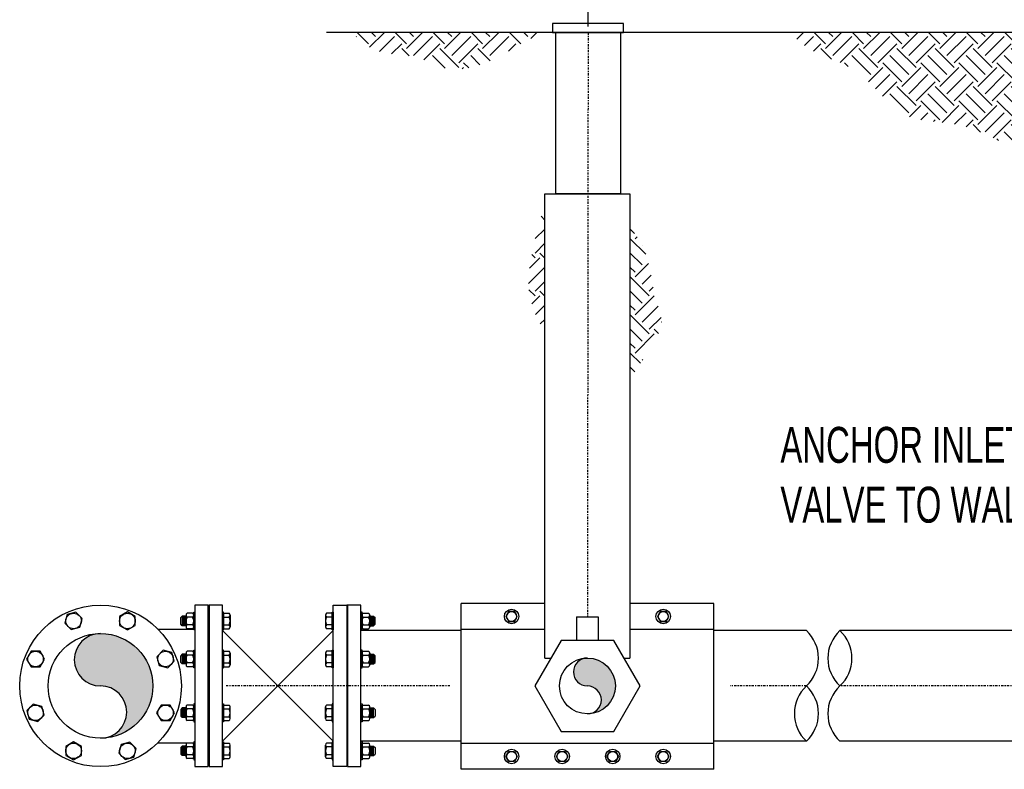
# Model space of a CAD drawing. Header units: inches. Extents: x -118 to 262, y -38 to 190.
# Tile 1 of 9: x -118 to -35, y 6 to 69. Entities that reach past the tile are written whole.
import ezdxf

# ---------------------------------------------------------------- set-up
doc = ezdxf.new("R2010")
doc.units = ezdxf.units.IN
doc.header["$MEASUREMENT"] = 0
doc.linetypes.add('CENTER2', pattern=[1.125, 0.75, -0.125, 0.125, -0.125])
for name, color, linetype in [('1', 1, 'Continuous'), ('BUILDINS', 7, 'Continuous'), ('CURBOX', 1, 'Continuous'), ('DIMENSION', 7, 'Continuous')]:
    doc.layers.add(name, color=color, linetype=linetype)
doc.styles.add('style1', font='techl___.ttf', dxfattribs={"width": 0.8, "height": 3})
doc.styles.add('TECHNICAL', font='techb___.ttf', dxfattribs={"width": 0.8})
doc.dimstyles.get("Standard").update_dxf_attribs({"dimtxt": 3, "dimasz": 0.25, "dimexe": 0.18, "dimexo": 0.0625, "dimgap": 0.09, "dimtad": 0, "dimtih": 1, "dimtoh": 1, "dimdec": 0, "dimzin": 0, "dimdsep": 46, "dimtxsty": 'TECHNICAL', "dimcen": 0.09, "dimadec": 0, "dimazin": 0, "dimtfac": 1, "dimtdec": 0, "dimtofl": 0, "dimtmove": 0, "dimatfit": 3, "dimfxl": 1, "dimtolj": 1, "dimtzin": 0, "dimarcsym": 0})

# ---------------------------------------------------------------- blocks, each defined once
blk = doc.blocks.new('*U4')
blk.add_lwpolyline([(-0.65, -0.376), (0, -0.751), (0.65, -0.376), (0.65, 0.376), (0, 0.751), (-0.65, 0.376)], close=True)
blk.add_circle((0, 0), 0.65)
blk = doc.blocks.new('*U5')
at = {"color": 0, "linetype": 'ByBlock', "lineweight": -2, "transparency": 16777216}
for p, rotation in [((-147.827, 16.983), 44.99999999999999), ((-151.007, 13.803), 90), ((-140.151, 13.803), 315), ((-151.007, 9.307), 135), ((-140.151, 9.307), 270), ((-147.827, 6.127), 180), ((-143.331, 6.127), 225)]:
    blk.add_blockref('*U4', p, dxfattribs=dict(at, rotation=rotation))
blk.add_blockref('*U4', (-143.331, 16.983), dxfattribs=at)
blk = doc.blocks.new('*D18')
at = {"layer": 'Defpoints', "color": 0, "transparency": 16777216}
for p in [(-70.05, 75.302), (-70.05, 68.034), (-23.179, 68.034)]:
    blk.add_point(p, dxfattribs=at)
at = {"layer": 'DIMENSION', "color": 0, "lineweight": -2, "transparency": 16777216}
for p, q in [((-70.05, 68.534), (-70.05, 76.302)), ((-23.179, 68.534), (-23.179, 76.302)), ((-68.05, 75.302), (-55.943, 75.302)), ((-25.179, 75.302), (-37.286, 75.302))]:
    blk.add_line(p, q, dxfattribs=at)
at = {"layer": 'DIMENSION', "color": 0, "transparency": 16777216}
for points in [[(-68.05, 75.636), (-68.05, 74.969), (-70.05, 75.302)], [(-25.179, 75.636), (-25.179, 74.969), (-23.179, 75.302)]]:
    blk.add_solid(points, dxfattribs=at)
at = {"layer": 'DIMENSION', "color": 0, "transparency": 16777216, "insert": (-46.615, 75.302), "char_height": 3, "attachment_point": 5, "style": 'style1'}
blk.add_mtext('\\A1;{\\H0.66667x;DISTANCE TO\\PPROPERTY LINE\\PAS APPROVED}', dxfattribs=at)

msp = doc.modelspace()

# ---------------------------------------------------------------- hatches: boundary and pattern name
h = msp.add_hatch(color=256)
h.dxf.hatch_style = 1
h.paths.add_polyline_path([(-110.774, 17.788, 1), (-110.774, 13.413, -1), (-110.774, 9.038, 0.414214), (-106.399, 13.413, 0.414214)])
h = msp.add_hatch(color=256)
h.dxf.hatch_style = 1
h.paths.add_polyline_path([(-70.109, 11.075, 0.414214), (-67.776, 13.409, 0.414214), (-70.109, 15.743, 1), (-70.109, 13.409, -1)])
at = {"layer": 'DIMENSION'}
h = msp.add_hatch(dxfattribs=at)
h.set_pattern_fill('EARTH', color=253, scale=9, angle=45)
h.set_pattern_definition([(45, (-1.2996, 1.8577), (0, 3.18198), [2.25, -2.25]), (45, (-1.8963, 2.4543), (0, 3.18198), [2.25, -2.25]), (45, (-2.4929, 3.051), (0, 3.18198), [2.25, -2.25]), (135, (-2.4929, 3.4487), (-3.18198, 4e-16), [2.25, -2.25]), (135, (-1.8963, 4.0453), (-3.18198, 4e-16), [2.25, -2.25]), (135, (-1.2996, 4.642), (-3.18198, 4e-16), [2.25, -2.25])])
h.paths.add_polyline_path([(-76.27, 66.706), (-75.595, 67.095), (-74.832, 67.537), (-73.965, 68.034), (-89.757, 68.034), (-89.164, 67.389), (-88.545, 66.919), (-87.913, 66.594), (-87.28, 66.383), (-86.658, 66.257), (-86.06, 66.183), (-85.498, 66.133), (-84.983, 66.076), (-84.525, 65.988), (-84.117, 65.871), (-83.748, 65.735), (-83.407, 65.588), (-83.085, 65.438), (-82.769, 65.296), (-82.45, 65.17), (-82.118, 65.068), (-81.762, 64.998), (-81.385, 64.962), (-80.99, 64.958), (-80.578, 64.986), (-80.153, 65.046), (-79.718, 65.138), (-79.276, 65.261), (-78.829, 65.414), (-78.378, 65.597), (-77.911, 65.815), (-77.414, 66.069), (-76.872, 66.365)])
h.paths.add_polyline_path([(-23.179, 68.034), (-53.097, 68.034), (-52.597, 67.465), (-52.059, 66.999), (-51.495, 66.62), (-50.917, 66.31), (-50.337, 66.05), (-49.77, 65.823), (-49.227, 65.611), (-48.72, 65.396), (-48.261, 65.163), (-47.844, 64.912), (-47.462, 64.643), (-47.11, 64.359), (-46.779, 64.062), (-46.464, 63.752), (-46.156, 63.433), (-45.85, 63.107), (-45.538, 62.774), (-45.217, 62.443), (-44.885, 62.12), (-44.537, 61.813), (-44.172, 61.529), (-43.784, 61.275), (-43.373, 61.059), (-42.934, 60.887), (-42.465, 60.765), (-41.965, 60.679), (-41.437, 60.616), (-40.879, 60.56), (-40.293, 60.497), (-39.678, 60.411), (-39.037, 60.288), (-38.368, 60.113), (-37.673, 59.874), (-36.951, 59.576), (-36.204, 59.227), (-35.43, 58.835), (-34.632, 58.408), (-33.807, 57.954), (-32.957, 57.482), (-32.083, 56.998), (-31.181, 56.503), (-30.242, 55.961), (-29.255, 55.326), (-28.208, 54.553), (-27.089, 53.598), (-25.885, 52.416), (-24.586, 50.962), (-23.179, 49.191)])
h.paths.add_polyline_path([(-64.34, 45.643), (-64.469, 46.092), (-64.587, 46.589), (-64.689, 47.137), (-64.79, 47.73), (-64.911, 48.358), (-65.073, 49.012), (-65.298, 49.682), (-65.605, 50.358), (-66.017, 51.029), (-66.554, 51.688), (-66.554, 38.973), (-66.043, 39.809), (-65.579, 40.539), (-65.168, 41.177), (-64.81, 41.734), (-64.509, 42.225), (-64.268, 42.663), (-64.091, 43.06), (-63.979, 43.429), (-63.933, 43.784), (-63.945, 44.132), (-64.003, 44.484), (-64.096, 44.847), (-64.212, 45.23)])
h.paths.add_polyline_path([(-73.665, 53.455), (-73.815, 53.138), (-73.957, 52.759), (-74.094, 52.323), (-74.225, 51.837), (-74.354, 51.305), (-74.482, 50.735), (-74.611, 50.132), (-74.743, 49.501), (-74.874, 48.847), (-74.983, 48.164), (-75.043, 47.443), (-75.026, 46.678), (-74.907, 45.859), (-74.659, 44.98), (-74.253, 44.032), (-73.665, 43.007)])

# ---------------------------------------------------------------- linework, layer by layer
at = {"linetype": 'CENTER2', "ltscale": 0.25}
for p, q in [((-70.052, 68.034), (-70.109, 19.187)), ((-81.587, 13.413), (-100.278, 13.413)), ((-51.818, 13.413), (-58.186, 13.413)), ((-23.179, 13.409), (-49.019, 13.409))]:
    msp.add_line(p, q, dxfattribs=at)
for p, q in [((-73.665, 54.536), (-66.554, 54.536)), ((-101.774, 20.163), (-101.712, 20.163)), ((-90.149, 20.163), (-90.212, 20.163)), ((-73.665, 20.29), (-80.663, 20.29)), ((-59.554, 20.29), (-66.554, 20.29)), ((-103.952, 19.244), (-104.077, 19.119)), ((-104.077, 18.562), (-104.077, 19.119)), ((-103.63, 19.244, 1.793), (-103.952, 19.244)), ((-103.952, 19.244), (-103.952, 18.437)), ((-103.905, 19.181), (-103.905, 18.5)), ((-103.859, 19.244), (-103.859, 18.437)), ((-103.812, 19.181), (-103.812, 18.5)), ((-103.765, 19.244), (-103.765, 18.437)), ((-103.718, 19.181), (-103.718, 18.5)), ((-103.671, 19.244), (-103.671, 18.437)), ((-103.63, 19.328, 1.793), (-103.63, 18.353, 1.793)), ((-103.079, 19.491, 1.793), (-103.542, 19.491, 1.793)), ((-103.079, 19.166, 1.793), (-103.542, 19.166, 1.793)), ((-102.99, 19.491, 1.793), (-102.99, 18.19, 1.793)), ((-102.99, 19.328, 1.793), (-102.99, 18.353, 1.793)), ((-100.496, 19.491, 1.793), (-100.032, 19.491, 1.793)), ((-100.496, 19.491, 1.793), (-100.496, 18.19, 1.793)), ((-100.496, 19.166, 1.793), (-100.032, 19.166, 1.793)), ((-99.944, 19.328, 1.793), (-99.944, 18.353, 1.793)), ((-91.98, 19.328, 1.793), (-91.98, 18.353, 1.793)), ((-91.428, 19.491, 1.793), (-91.891, 19.491, 1.793)), ((-91.428, 19.166, 1.793), (-91.891, 19.166, 1.793)), ((-91.428, 19.491, 1.793), (-91.428, 18.19, 1.793)), ((-88.933, 19.491, 1.793), (-88.933, 18.19, 1.793)), ((-88.933, 19.328, 1.793), (-88.933, 18.353, 1.793)), ((-88.845, 19.491, 1.793), (-88.381, 19.491, 1.793)), ((-88.845, 19.166, 1.793), (-88.381, 19.166, 1.793)), ((-88.293, 19.328, 1.793), (-88.293, 18.353, 1.793)), ((-88.293, 19.244, 1.793), (-87.971, 19.244)), ((-88.252, 19.244), (-88.252, 18.437)), ((-88.205, 19.181), (-88.205, 18.5)), ((-88.159, 19.244), (-88.159, 18.437)), ((-88.112, 19.181), (-88.112, 18.5)), ((-88.065, 19.244), (-88.065, 18.437)), ((-88.018, 19.181), (-88.018, 18.5)), ((-87.971, 19.244), (-87.846, 19.119)), ((-87.971, 19.244), (-87.971, 18.437)), ((-87.846, 18.562), (-87.846, 19.119)), ((-105.978, 18.163), (-102.894, 18.163)), ((-103.952, 18.437), (-104.077, 18.562)), ((-103.63, 18.437, 1.793), (-103.952, 18.437)), ((-103.079, 18.515, 1.793), (-103.542, 18.515, 1.793)), ((-103.079, 18.19, 1.793), (-103.542, 18.19, 1.793)), ((-100.496, 18.515, 1.793), (-100.032, 18.515, 1.793)), ((-100.496, 18.19, 1.793), (-100.032, 18.19, 1.793)), ((-91.428, 18.515, 1.793), (-91.891, 18.515, 1.793)), ((-91.428, 18.19, 1.793), (-91.891, 18.19, 1.793)), ((-88.845, 18.515, 1.793), (-88.381, 18.515, 1.793)), ((-88.845, 18.19, 1.793), (-88.381, 18.19, 1.793)), ((-88.293, 18.437, 1.793), (-87.971, 18.437)), ((-87.971, 18.437), (-87.846, 18.562)), ((-90.149, 18.042), (-90.212, 18.042)), ((-80.663, 18.038), (-89.029, 18.038)), ((-51.818, 18.038), (-59.554, 18.038)), ((-23.179, 18.034), (-49.019, 18.034)), ((-103.952, 16.064, 3.18), (-104.077, 15.939, 3.18)), ((-104.077, 15.383, 3.18), (-104.077, 15.939, 3.18)), ((-103.63, 16.064, 4.973), (-103.952, 16.064, 3.18)), ((-103.952, 16.064, 3.18), (-103.952, 15.258, 3.18)), ((-103.905, 16.002, 3.18), (-103.905, 15.32, 3.18)), ((-103.859, 16.064, 3.18), (-103.859, 15.258, 3.18)), ((-103.812, 16.002, 3.18), (-103.812, 15.32, 3.18)), ((-103.765, 16.064, 3.18), (-103.765, 15.258, 3.18)), ((-103.718, 16.002, 3.18), (-103.718, 15.32, 3.18)), ((-103.671, 16.064, 3.18), (-103.671, 15.258, 3.18)), ((-103.63, 16.149, 4.973), (-103.63, 15.173, 4.973)), ((-103.079, 16.311, 4.973), (-103.542, 16.311, 4.973)), ((-103.079, 15.986, 4.973), (-103.542, 15.986, 4.973)), ((-102.99, 16.311, 4.973), (-102.99, 15.011, 4.973)), ((-102.99, 16.149, 4.973), (-102.99, 15.173, 4.973)), ((-100.496, 16.311, 4.973), (-100.032, 16.311, 4.973)), ((-100.496, 16.311, 4.973), (-100.496, 15.011, 4.973)), ((-100.496, 15.986, 4.973), (-100.032, 15.986, 4.973)), ((-99.944, 16.149, 4.973), (-99.944, 15.173, 4.973)), ((-91.98, 16.149, 4.973), (-91.98, 15.173, 4.973)), ((-91.428, 16.311, 4.973), (-91.891, 16.311, 4.973)), ((-91.428, 15.986, 4.973), (-91.891, 15.986, 4.973)), ((-91.428, 16.311, 4.973), (-91.428, 15.011, 4.973)), ((-88.933, 16.311, 4.973), (-88.933, 15.011, 4.973)), ((-88.933, 16.149, 4.973), (-88.933, 15.173, 4.973)), ((-88.845, 16.311, 4.973), (-88.381, 16.311, 4.973)), ((-88.845, 15.986, 4.973), (-88.381, 15.986, 4.973)), ((-88.293, 16.149, 4.973), (-88.293, 15.173, 4.973)), ((-88.293, 16.064, 4.973), (-87.971, 16.064, 3.18)), ((-88.252, 16.064, 3.18), (-88.252, 15.258, 3.18)), ((-88.205, 16.002, 3.18), (-88.205, 15.32, 3.18)), ((-88.159, 16.064, 3.18), (-88.159, 15.258, 3.18)), ((-88.112, 16.002, 3.18), (-88.112, 15.32, 3.18)), ((-88.065, 16.064, 3.18), (-88.065, 15.258, 3.18)), ((-88.018, 16.002, 3.18), (-88.018, 15.32, 3.18)), ((-87.971, 16.064, 3.18), (-87.846, 15.939, 3.18)), ((-87.971, 16.064, 3.18), (-87.971, 15.258, 3.18)), ((-87.846, 15.383, 3.18), (-87.846, 15.939, 3.18)), ((-73.665, 15.743), (-73.155, 15.743)), ((-67.064, 15.743), (-66.554, 15.743)), ((-103.952, 15.258, 3.18), (-104.077, 15.383, 3.18)), ((-103.63, 15.258, 4.973), (-103.952, 15.258, 3.18)), ((-103.079, 15.336, 4.973), (-103.542, 15.336, 4.973)), ((-103.079, 15.011, 4.973), (-103.542, 15.011, 4.973)), ((-100.496, 15.336, 4.973), (-100.032, 15.336, 4.973)), ((-100.496, 15.011, 4.973), (-100.032, 15.011, 4.973)), ((-91.428, 15.336, 4.973), (-91.891, 15.336, 4.973)), ((-91.428, 15.011, 4.973), (-91.891, 15.011, 4.973)), ((-88.845, 15.336, 4.973), (-88.381, 15.336, 4.973)), ((-88.845, 15.011, 4.973), (-88.381, 15.011, 4.973)), ((-88.293, 15.258, 4.973), (-87.971, 15.258, 3.18)), ((-87.971, 15.258, 3.18), (-87.846, 15.383, 3.18)), ((-103.952, 11.568, 3.18), (-104.077, 11.443, 3.18)), ((-103.63, 11.568, 4.973), (-103.952, 11.568, 3.18)), ((-103.952, 10.761, 3.18), (-103.952, 11.568, 3.18)), ((-103.859, 10.761, 3.18), (-103.859, 11.568, 3.18)), ((-103.765, 10.761, 3.18), (-103.765, 11.568, 3.18)), ((-103.671, 10.761, 3.18), (-103.671, 11.568, 3.18)), ((-103.63, 10.677, 4.973), (-103.63, 11.652, 4.973)), ((-103.079, 11.815, 4.973), (-103.542, 11.815, 4.973)), ((-102.99, 10.514, 4.973), (-102.99, 11.815, 4.973)), ((-102.99, 10.677, 4.973), (-102.99, 11.652, 4.973)), ((-100.496, 11.815, 4.973), (-100.032, 11.815, 4.973)), ((-100.496, 10.514, 4.973), (-100.496, 11.815, 4.973)), ((-99.944, 10.677, 4.973), (-99.944, 11.652, 4.973)), ((-91.98, 10.677, 4.973), (-91.98, 11.652, 4.973)), ((-91.428, 11.815, 4.973), (-91.891, 11.815, 4.973)), ((-91.428, 10.514, 4.973), (-91.428, 11.815, 4.973)), ((-88.933, 10.514, 4.973), (-88.933, 11.815, 4.973)), ((-88.933, 10.677, 4.973), (-88.933, 11.652, 4.973)), ((-88.845, 11.815, 4.973), (-88.381, 11.815, 4.973)), ((-88.293, 10.677, 4.973), (-88.293, 11.652, 4.973)), ((-88.293, 11.568, 4.973), (-87.971, 11.568, 3.18)), ((-88.252, 10.761, 3.18), (-88.252, 11.568, 3.18)), ((-88.159, 10.761, 3.18), (-88.159, 11.568, 3.18)), ((-88.065, 10.761, 3.18), (-88.065, 11.568, 3.18)), ((-87.971, 11.568, 3.18), (-87.846, 11.443, 3.18)), ((-87.971, 10.761, 3.18), (-87.971, 11.568, 3.18)), ((-104.077, 11.443, 3.18), (-104.077, 10.886, 3.18)), ((-103.952, 10.761, 3.18), (-104.077, 10.886, 3.18)), ((-103.63, 10.761, 4.973), (-103.952, 10.761, 3.18)), ((-103.905, 10.824, 3.18), (-103.905, 11.505, 3.18)), ((-103.812, 10.824, 3.18), (-103.812, 11.505, 3.18)), ((-103.718, 10.824, 3.18), (-103.718, 11.505, 3.18)), ((-103.079, 11.49, 4.973), (-103.542, 11.49, 4.973)), ((-103.079, 10.839, 4.973), (-103.542, 10.839, 4.973)), ((-100.496, 11.49, 4.973), (-100.032, 11.49, 4.973)), ((-100.496, 10.839, 4.973), (-100.032, 10.839, 4.973)), ((-91.428, 11.49, 4.973), (-91.891, 11.49, 4.973)), ((-91.428, 10.839, 4.973), (-91.891, 10.839, 4.973)), ((-88.845, 11.49, 4.973), (-88.381, 11.49, 4.973)), ((-88.845, 10.839, 4.973), (-88.381, 10.839, 4.973)), ((-88.293, 10.761, 4.973), (-87.971, 10.761, 3.18)), ((-88.205, 10.824, 3.18), (-88.205, 11.505, 3.18)), ((-88.112, 10.824, 3.18), (-88.112, 11.505, 3.18)), ((-88.018, 10.824, 3.18), (-88.018, 11.505, 3.18)), ((-87.971, 10.761, 3.18), (-87.846, 10.886, 3.18)), ((-87.846, 11.443, 3.18), (-87.846, 10.886, 3.18)), ((-103.079, 10.514, 4.973), (-103.542, 10.514, 4.973)), ((-100.496, 10.514, 4.973), (-100.032, 10.514, 4.973)), ((-91.428, 10.514, 4.973), (-91.891, 10.514, 4.973)), ((-88.845, 10.514, 4.973), (-88.381, 10.514, 4.973)), ((-105.978, 8.663), (-102.894, 8.663)), ((-103.952, 8.388), (-104.077, 8.263)), ((-104.077, 8.263), (-104.077, 7.707)), ((-103.63, 8.388, 1.793), (-103.952, 8.388)), ((-103.952, 7.582), (-103.952, 8.388)), ((-103.905, 7.644), (-103.905, 8.326)), ((-103.859, 7.582), (-103.859, 8.388)), ((-103.812, 7.644), (-103.812, 8.326)), ((-103.765, 7.582), (-103.765, 8.388)), ((-103.718, 7.644), (-103.718, 8.326)), ((-103.671, 7.582), (-103.671, 8.388)), ((-103.63, 7.497, 1.793), (-103.63, 8.473, 1.793)), ((-103.079, 8.635, 1.793), (-103.542, 8.635, 1.793)), ((-103.079, 8.31, 1.793), (-103.542, 8.31, 1.793)), ((-102.99, 7.335, 1.793), (-102.99, 8.635, 1.793)), ((-102.99, 7.497, 1.793), (-102.99, 8.473, 1.793)), ((-100.496, 8.635, 1.793), (-100.032, 8.635, 1.793)), ((-100.496, 7.335, 1.793), (-100.496, 8.635, 1.793)), ((-100.496, 8.31, 1.793), (-100.032, 8.31, 1.793)), ((-99.944, 7.497, 1.793), (-99.944, 8.473, 1.793)), ((-91.98, 7.497, 1.793), (-91.98, 8.473, 1.793)), ((-91.428, 8.635, 1.793), (-91.891, 8.635, 1.793)), ((-91.428, 8.31, 1.793), (-91.891, 8.31, 1.793)), ((-91.428, 7.335, 1.793), (-91.428, 8.635, 1.793)), ((-90.149, 8.792, 0.897), (-90.212, 8.792, 0.892)), ((-80.663, 8.788), (-89.029, 8.788, 1.793)), ((-88.933, 7.335, 1.793), (-88.933, 8.635, 1.793)), ((-88.933, 7.497, 1.793), (-88.933, 8.473, 1.793)), ((-88.845, 8.635, 1.793), (-88.381, 8.635, 1.793)), ((-88.845, 8.31, 1.793), (-88.381, 8.31, 1.793)), ((-88.293, 7.497, 1.793), (-88.293, 8.473, 1.793)), ((-88.293, 8.388, 1.793), (-87.971, 8.388)), ((-88.252, 7.582), (-88.252, 8.388)), ((-88.205, 7.644), (-88.205, 8.326)), ((-88.159, 7.582), (-88.159, 8.388)), ((-88.112, 7.644), (-88.112, 8.326)), ((-88.065, 7.582), (-88.065, 8.388)), ((-88.018, 7.644), (-88.018, 8.326)), ((-87.971, 8.388), (-87.846, 8.263)), ((-87.971, 7.582), (-87.971, 8.388)), ((-87.846, 8.263), (-87.846, 7.707)), ((-51.818, 8.788), (-59.554, 8.788)), ((-23.179, 8.784), (-49.019, 8.784)), ((-103.952, 7.582), (-104.077, 7.707)), ((-103.63, 7.582, 1.793), (-103.952, 7.582)), ((-103.079, 7.66, 1.793), (-103.542, 7.66, 1.793)), ((-100.496, 7.66, 1.793), (-100.032, 7.66, 1.793)), ((-91.428, 7.66, 1.793), (-91.891, 7.66, 1.793)), ((-88.845, 7.66, 1.793), (-88.381, 7.66, 1.793)), ((-88.293, 7.582, 1.793), (-87.971, 7.582)), ((-87.971, 7.582), (-87.846, 7.707)), ((-103.079, 7.335, 1.793), (-103.542, 7.335, 1.793)), ((-100.496, 7.335, 1.793), (-100.032, 7.335, 1.793)), ((-91.428, 7.335, 1.793), (-91.891, 7.335, 1.793)), ((-88.845, 7.335, 1.793), (-88.381, 7.335, 1.793)), ((-59.554, 6.44), (-80.663, 6.44))]:
    msp.add_line(p, q)
for points in [[(-101.774, 20.163), (-102.894, 20.163), (-102.894, 6.663), (-101.774, 6.663)], [(-100.592, 20.163), (-101.712, 20.163), (-101.712, 6.663), (-100.592, 6.663)], [(-91.332, 20.163), (-90.212, 20.163), (-90.212, 6.663), (-91.332, 6.663)], [(-89.029, 20.163), (-90.149, 20.163), (-90.149, 6.663), (-89.029, 6.663)], [(-75.963, 19.215), (-76.202, 19.629), (-76.68, 19.629), (-76.919, 19.215), (-76.68, 18.802), (-76.202, 18.802)], [(-63.298, 19.215), (-63.537, 19.629), (-64.014, 19.629), (-64.253, 19.215), (-64.014, 18.802), (-63.537, 18.802)], [(-72.306, 17.214), (-74.503, 13.409), (-72.306, 9.604), (-67.913, 9.604), (-65.716, 13.409), (-67.913, 17.214)], [(-75.963, 7.515), (-76.202, 7.101), (-76.68, 7.101), (-76.919, 7.515), (-76.68, 7.929), (-76.202, 7.929)], [(-71.741, 7.515), (-71.98, 7.101), (-72.458, 7.101), (-72.697, 7.515), (-72.458, 7.929), (-71.98, 7.929)], [(-67.519, 7.515), (-67.758, 7.101), (-68.236, 7.101), (-68.475, 7.515), (-68.236, 7.929), (-67.758, 7.929)], [(-63.298, 7.515), (-63.537, 7.101), (-64.014, 7.101), (-64.253, 7.515), (-64.014, 7.929), (-63.537, 7.929)]]:
    msp.add_lwpolyline(points, close=True)
for points, elevation in [([(-102.99, 19.584), (-102.894, 19.584), (-102.894, 18.097), (-102.99, 18.097)], 1.793), ([(-100.496, 19.584), (-100.592, 19.584), (-100.592, 18.097), (-100.496, 18.097)], 1.793), ([(-91.428, 19.584), (-91.332, 19.584), (-91.332, 18.097), (-91.428, 18.097)], 1.793), ([(-88.933, 19.584), (-89.029, 19.584), (-89.029, 18.097), (-88.933, 18.097)], 1.793), ([(-102.99, 16.404), (-102.894, 16.404), (-102.894, 14.918), (-102.99, 14.918)], 4.973), ([(-100.496, 16.404), (-100.592, 16.404), (-100.592, 14.918), (-100.496, 14.918)], 4.973), ([(-91.428, 16.404), (-91.332, 16.404), (-91.332, 14.918), (-91.428, 14.918)], 4.973), ([(-88.933, 16.404), (-89.029, 16.404), (-89.029, 14.918), (-88.933, 14.918)], 4.973), ([(-102.99, 10.421), (-102.894, 10.421), (-102.894, 11.908), (-102.99, 11.908)], 4.973), ([(-100.496, 10.421), (-100.592, 10.421), (-100.592, 11.908), (-100.496, 11.908)], 4.973), ([(-91.428, 10.421), (-91.332, 10.421), (-91.332, 11.908), (-91.428, 11.908)], 4.973), ([(-88.933, 10.421), (-89.029, 10.421), (-89.029, 11.908), (-88.933, 11.908)], 4.973), ([(-102.99, 7.242), (-102.894, 7.242), (-102.894, 8.728), (-102.99, 8.728)], 1.793), ([(-100.496, 7.242), (-100.592, 7.242), (-100.592, 8.728), (-100.496, 8.728)], 1.793), ([(-91.428, 7.242), (-91.332, 7.242), (-91.332, 8.728), (-91.428, 8.728)], 1.793), ([(-88.933, 7.242), (-89.029, 7.242), (-89.029, 8.728), (-88.933, 8.728)], 1.793)]:
    msp.add_lwpolyline(points, close=True, dxfattribs=dict(elevation=elevation))
for centre, radius in [((-110.774, 13.413), 6.75), ((-76.441, 19.215), 0.606), ((-63.775, 19.215), 0.606), ((-76.441, 19.215), 0.414), ((-63.775, 19.215), 0.414), ((-110.774, 13.413), 4.375), ((-70.109, 13.409), 2.334), ((-76.441, 7.515), 0.606), ((-76.441, 7.515), 0.414), ((-72.219, 7.515), 0.606), ((-72.219, 7.515), 0.414), ((-67.997, 7.515), 0.606), ((-67.997, 7.515), 0.414), ((-63.775, 7.515), 0.606), ((-63.775, 7.515), 0.414)]:
    msp.add_circle(centre, radius)
for centre, radius, start, end in [((-103.436, 19.328, 1.793), 0.194, 123.03029, 236.96971), ((-102.987, 18.841, 1.793), 0.643, 149.64133, 210.35867), ((-103.184, 19.328, 1.793), 0.194, 303.03029, 56.96971), ((-103.634, 18.841, 1.793), 0.643, 329.64133, 30.35867), ((-100.138, 19.328, 1.793), 0.194, 303.03029, 56.96971), ((-100.587, 18.841, 1.793), 0.643, 329.64133, 30.35867), ((-91.786, 19.328, 1.793), 0.194, 123.03029, 236.96971), ((-91.336, 18.841, 1.793), 0.643, 149.64133, 210.35867), ((-88.739, 19.328, 1.793), 0.194, 123.03029, 236.96971), ((-88.29, 18.841, 1.793), 0.643, 149.64133, 210.35867), ((-88.487, 19.328, 1.793), 0.194, 303.03029, 56.96971), ((-88.937, 18.841, 1.793), 0.643, 329.64133, 30.35867), ((-103.436, 18.353, 1.793), 0.194, 123.03029, 236.96971), ((-103.184, 18.353, 1.793), 0.194, 303.03029, 56.96971), ((-100.138, 18.353, 1.793), 0.194, 303.03029, 56.96971), ((-91.786, 18.353, 1.793), 0.194, 123.03029, 236.96971), ((-88.739, 18.353, 1.793), 0.194, 123.03029, 236.96971), ((-88.487, 18.353, 1.793), 0.194, 303.03029, 56.96971), ((-110.774, 15.6), 2.188, 90, 270), ((-53.968, 15.725), 3.158, 312.91863, 47.08137), ((-46.869, 15.721), 3.158, 132.91863, 227.08137), ((-51.169, 15.721), 3.158, 312.91863, 47.08137), ((-103.436, 16.149, 4.973), 0.194, 123.03029, 236.96971), ((-102.987, 15.661, 4.973), 0.643, 149.64133, 210.35867), ((-103.184, 16.149, 4.973), 0.194, 303.03029, 56.96971), ((-103.634, 15.661, 4.973), 0.643, 329.64133, 30.35867), ((-100.138, 16.149, 4.973), 0.194, 303.03029, 56.96971), ((-100.587, 15.661, 4.973), 0.643, 329.64133, 30.35867), ((-91.786, 16.149, 4.973), 0.194, 123.03029, 236.96971), ((-91.336, 15.661, 4.973), 0.643, 149.64133, 210.35867), ((-88.739, 16.149, 4.973), 0.194, 123.03029, 236.96971), ((-88.29, 15.661, 4.973), 0.643, 149.64133, 210.35867), ((-88.487, 16.149, 4.973), 0.194, 303.03029, 56.96971), ((-88.937, 15.661, 4.973), 0.643, 329.64133, 30.35867), ((-70.109, 14.576), 1.167, 90, 270), ((-103.436, 15.173, 4.973), 0.194, 123.03029, 236.96971), ((-103.184, 15.173, 4.973), 0.194, 303.03029, 56.96971), ((-100.138, 15.173, 4.973), 0.194, 303.03029, 56.96971), ((-91.786, 15.173, 4.973), 0.194, 123.03029, 236.96971), ((-88.739, 15.173, 4.973), 0.194, 123.03029, 236.96971), ((-88.487, 15.173, 4.973), 0.194, 303.03029, 56.96971), ((-110.774, 11.225), 2.188, 270, 90), ((-70.109, 12.242), 1.167, 270, 90), ((-49.667, 11.1), 3.158, 132.91863, 227.08137), ((-53.968, 11.1), 3.158, 312.91863, 47.08137), ((-46.869, 11.096), 3.158, 132.91863, 227.08137), ((-103.436, 11.652, 4.973), 0.194, 123.03029, 236.96971), ((-103.184, 11.652, 4.973), 0.194, 303.03029, 56.96971), ((-100.138, 11.652, 4.973), 0.194, 303.03029, 56.96971), ((-91.786, 11.652, 4.973), 0.194, 123.03029, 236.96971), ((-88.739, 11.652, 4.973), 0.194, 123.03029, 236.96971), ((-88.487, 11.652, 4.973), 0.194, 303.03029, 56.96971), ((-102.987, 11.165, 4.973), 0.643, 149.64133, 210.35867), ((-103.436, 10.677, 4.973), 0.194, 123.03029, 236.96971), ((-103.634, 11.165, 4.973), 0.643, 329.64133, 30.35867), ((-103.184, 10.677, 4.973), 0.194, 303.03029, 56.96971), ((-100.587, 11.165, 4.973), 0.643, 329.64133, 30.35867), ((-100.138, 10.677, 4.973), 0.194, 303.03029, 56.96971), ((-91.336, 11.165, 4.973), 0.643, 149.64133, 210.35867), ((-91.786, 10.677, 4.973), 0.194, 123.03029, 236.96971), ((-88.29, 11.165, 4.973), 0.643, 149.64133, 210.35867), ((-88.739, 10.677, 4.973), 0.194, 123.03029, 236.96971), ((-88.937, 11.165, 4.973), 0.643, 329.64133, 30.35867), ((-88.487, 10.677, 4.973), 0.194, 303.03029, 56.96971), ((-103.436, 8.473, 1.793), 0.194, 123.03029, 236.96971), ((-102.987, 7.985, 1.793), 0.643, 149.64133, 210.35867), ((-103.184, 8.473, 1.793), 0.194, 303.03029, 56.96971), ((-103.634, 7.985, 1.793), 0.643, 329.64133, 30.35867), ((-100.138, 8.473, 1.793), 0.194, 303.03029, 56.96971), ((-100.587, 7.985, 1.793), 0.643, 329.64133, 30.35867), ((-91.786, 8.473, 1.793), 0.194, 123.03029, 236.96971), ((-91.336, 7.985, 1.793), 0.643, 149.64133, 210.35867), ((-88.739, 8.473, 1.793), 0.194, 123.03029, 236.96971), ((-88.29, 7.985, 1.793), 0.643, 149.64133, 210.35867), ((-88.487, 8.473, 1.793), 0.194, 303.03029, 56.96971), ((-88.937, 7.985, 1.793), 0.643, 329.64133, 30.35867), ((-103.436, 7.497, 1.793), 0.194, 123.03029, 236.96971), ((-103.184, 7.497, 1.793), 0.194, 303.03029, 56.96971), ((-100.138, 7.497, 1.793), 0.194, 303.03029, 56.96971), ((-91.786, 7.497, 1.793), 0.194, 123.03029, 236.96971), ((-88.739, 7.497, 1.793), 0.194, 123.03029, 236.96971), ((-88.487, 7.497, 1.793), 0.194, 303.03029, 56.96971)]:
    msp.add_arc(centre, radius, start, end)
at = {"layer": '1', "color": 7}
for p, q in [((-71.01, 19.187), (-69.209, 19.187)), ((-71.01, 19.187), (-71.01, 17.214)), ((-69.209, 19.187), (-69.209, 17.214))]:
    msp.add_line(p, q, dxfattribs=at)
at = {"layer": 'BUILDINS'}
for p, q in [((-80.663, 6.44), (-80.663, 20.29)), ((-59.554, 6.44), (-59.554, 20.29)), ((-73.665, 18.14), (-80.663, 18.14)), ((-59.554, 18.14), (-66.554, 18.14)), ((-59.554, 8.59), (-80.663, 8.59))]:
    msp.add_line(p, q, dxfattribs=at)
at = {"layer": 'CURBOX', "color": 7}
for p, q in [((-73.665, 15.743), (-73.665, 54.536)), ((-66.554, 54.536), (-66.554, 15.742))]:
    msp.add_line(p, q, dxfattribs=at)
for points in [[(-73.027, 68.034), (-67.107, 68.034), (-67.107, 68.788), (-73.027, 68.788)], [(-72.748, 54.536), (-72.748, 68.034), (-67.355, 68.034), (-67.355, 54.536)]]:
    msp.add_lwpolyline(points, close=True, dxfattribs=at)
at = {"layer": 'DIMENSION'}
for p, q in [((-23.179, 68.034), (-91.897, 68.034)), ((-91.332, 18.042), (-100.592, 8.792, 0.04)), ((-91.332, 8.783), (-100.592, 18.033, 0.04))]:
    msp.add_line(p, q, dxfattribs=at)

# ---------------------------------------------------------------- block references
msp.add_blockref('*U5', (34.805, 1.858))

# ---------------------------------------------------------------- texts
at = {"layer": 'DIMENSION', "insert": (-53.992, 35.06, 1.793), "char_height": 3, "width": 157.29674, "attachment_point": 1, "style": 'style1'}
msp.add_mtext('ANCHOR INLET\\PVALVE TO WALL', dxfattribs=at)

# ---------------------------------------------------------------- dimensions: what is measured, and where the dimension line sits
at = {"layer": 'DIMENSION'}
dim = msp.add_aligned_dim(p1=(-23.179, 68.034), p2=(-70.05, 68.034), distance=-7.269, text='{\\H0.66667x;DISTANCE TO\\PPROPERTY LINE\\PAS APPROVED}', dimstyle='Standard', override={"dimasz": 2, "dimexe": 1, "dimexo": 0.5, "dimgap": 1, "dimpost": '"', "dimtxsty": 'style1'}, dxfattribs=at)
dim.commit()
dim.dimension.update_dxf_attribs({"geometry": '*D18', "text_midpoint": (-46.615, 75.302)})

doc.saveas('drawing.dxf')
